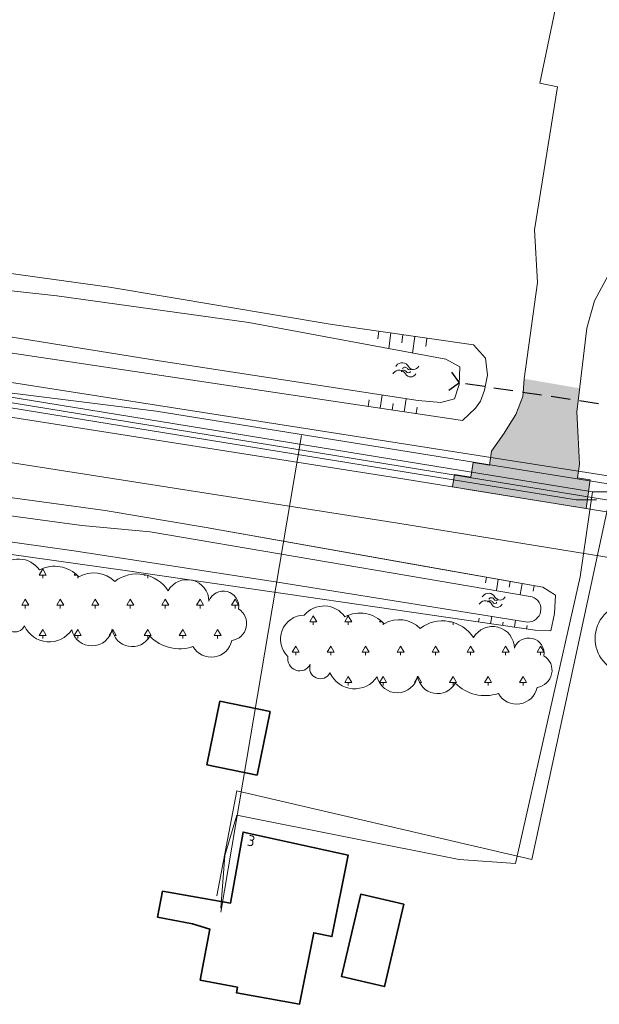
# Model space of a CAD drawing. Header units: metres. Extents: x 239845 to 242720, y 580286 to 584200.
# Tile 30 of 113: x 240882 to 240930, y 582507 to 582588. Entities that reach past the tile are written whole.
import ezdxf
from ezdxf.lldxf.tags import DXFTag

# ---------------------------------------------------------------- set-up
doc = ezdxf.new("R2010")
doc.units = ezdxf.units.M
doc.linetypes.add('HIDDEN', pattern=[9.524999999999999, 6.35, -3.175])
for name, color, linetype, lineweight, true_color in [('B-WE-GR-BOS-A', 9, 'Continuous', 13, 0x808080), ('B-WE-GR-BOS-G', 9, 'BEPLANTING', 13, 0x808080), ('B-WE-KL-DATA_KPN-G', 3, 'KL-DATA-KPN', 13, 0x00ff00), ('B-WE-KL-ET-MS-G', 4, 'KL-ELEC-MS', 13, 0x00ffff), ('B-WE-KL-GAS-LD-G', 30, 'KL-GAS-L', 13, 0xff7f00), ('B-WE-KL-WATER-G', 5, 'KL-WATER', 13, 0x0000ff), ('B-WE-KL_ET-LS-G', 190, 'KL-ELEC-LS', 13, 0x7f00ff), ('B-WE-OG-TOPOGRAFIE-S', 9, 'Continuous', 9, 0x808080), ('B-WE-OG-TOPOGRAFIE-S @ 0.2', 9, 'Continuous', 9, 0x808080), ('B-WE-OG-TOPOGRAFIE-S @ 0.5', 9, 'Continuous', 9, 0x808080), ('B-WE-VH-VERHARDING_BETON_ONGEWAPEND-G', 7, 'Continuous', 13, 0xc0c0c0), ('GBKN', 9, 'Continuous', 0, 0x808080), ('Meerstad  taludlijn-arcering', 9, 'Continuous', 0, 0x808080)]:
    doc.layers.add(name, color=color, linetype=linetype, lineweight=lineweight, true_color=true_color)
for name, color, linetype, lineweight in [('B-WE-GR-GROENVOORZIENING-GV', 80, 'Continuous', 18), ('B-WE-OG-BEBOUWING-GV', 7, 'Continuous', 35), ('B-WE-OG-BEBOUWING_HUISNUMMER-T18', 10, 'Continuous', 18), ('B-WE-OG-TERREIN_ERF-GV', 7, 'Continuous', 18), ('B-WE-OG-WATER_SLOOT-GV', 120, 'Continuous', 18), ('B-WE-VH-VERHARDING_OPEN-GV', 252, 'Continuous', 18), ('B-WE-WH-DUIKER-G', 251, 'HIDDEN', 25)]:
    doc.layers.add(name, color=color, linetype=linetype, lineweight=lineweight)
doc.styles.add('NLCS-ISO-M500-T18', font='NLCS-ISO.ttf')
doc.styles.add('NLCS-ISO-T25', font='NLCS-ISO.ttf', dxfattribs={"height": 2.5})
doc.linetypes.add('BEPLANTING', pattern='A,0.0001,-0.0001,[135,StagLIN,S=0.5,R=0,X=0,Y=0],-5,[135,StagLIN,S=0.5,R=180,X=0,Y=0],0', length=5.0002)
tags = doc.linetypes.add('KL-DATA-KPN', pattern='A,10,-3.5,["KPN",NLCS-ISO-T25,S=2.5,R=0,X=0,Y=-2.575],-18.5,20,-3.5,["D",NLCS-ISO-T25,S=2.5,R=0,X=0,Y=-2.575],-8.5,10', length=74).pattern_tags.tags
tags[19] = DXFTag(74, 10)
tags[6] = DXFTag(74, 10)
tags = doc.linetypes.add('KL-ELEC-LS', pattern='A,10,-7.5,[6,N381 K&L.SHX,S=2,R=0,X=0,Y=0],-7.5,20,-3.5,["L",NLCS-ISO-T25,S=2.5,R=0,X=0,Y=-2.575],-8.5,10', length=67).pattern_tags.tags
tags[18] = DXFTag(74, 10)
tags = doc.linetypes.add('KL-ELEC-MS', pattern='A,10,-7.5,[6,N381 K&L.SHX,S=2,R=0,X=0,Y=0],-7.5,20,-3.5,["M",NLCS-ISO-T25,S=2.5,R=0,X=0,Y=-2.575],-8.5,10', length=67).pattern_tags.tags
tags[18] = DXFTag(74, 10)
tags = doc.linetypes.add('KL-GAS-L', pattern='A,10,-3.5,["GAS",NLCS-ISO-T25,S=2.5,R=0,X=0,Y=-2.575],-18.5,20,-3.5,["L",NLCS-ISO-T25,S=2.5,R=0,X=0,Y=-2.575],-8.5,10', length=74).pattern_tags.tags
tags[19] = DXFTag(74, 10)
tags[6] = DXFTag(74, 10)
tags = doc.linetypes.add('KL-WATER', pattern='A,10,-7.5,[7,N381 K&L.SHX,S=0.5,R=0,X=0,Y=0],-7.5,20,-3.5,["W",NLCS-ISO-T25,S=2.5,R=0,X=0,Y=-2.575],-8.5,10', length=67).pattern_tags.tags
tags[18] = DXFTag(74, 10)

# ---------------------------------------------------------------- blocks, each defined once
blk = doc.blocks.new('SOG-TOPOGRAFIE_WATER-SO')
at = {"flags": 128}
for points in [[(-1.912067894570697, 0.4603085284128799), (-1.824502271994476, 0.5985739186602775, -0.5388311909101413), (0.1837699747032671, 0.6342924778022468, 0.6051675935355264), (1.859057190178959, 0.83247287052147, -4.03570463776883)], [(-2.279607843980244, -0.8082764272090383), (-2.192042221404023, -0.6700110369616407, -0.5388311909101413), (-0.1837699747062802, -0.6342924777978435, 0.6051675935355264), (1.491517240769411, -0.4361120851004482, -4.03570463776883)]]:
    blk.add_lwpolyline(points, format="xyb", dxfattribs=at)
blk = doc.blocks.new('*U97')
at = {"layer": 'B-WE-OG-TOPOGRAFIE-S @ 0.2', "xscale": 0.2, "yscale": 0.2, "zscale": 0.2, "rotation": 354.388263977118}
blk.add_blockref('SOG-TOPOGRAFIE_WATER-SO', (240921.0517430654, 582540.3657276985), dxfattribs=at)
at = {"layer": 'B-WE-OG-TOPOGRAFIE-S @ 0.5', "xscale": 0.4999999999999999, "yscale": 0.4999999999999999, "zscale": 0.4999999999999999, "rotation": 354.388263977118}
blk.add_blockref('SOG-TOPOGRAFIE_WATER-SO', (240921.0517430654, 582540.3657276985), dxfattribs=at)
blk = doc.blocks.new('*U205')
at = {"layer": 'B-WE-OG-TOPOGRAFIE-S @ 0.2', "xscale": 0.2, "yscale": 0.2, "zscale": 0.2, "rotation": 354.388263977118}
blk.add_blockref('SOG-TOPOGRAFIE_WATER-SO', (240913.9226099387, 582559.3879938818), dxfattribs=at)
at = {"layer": 'B-WE-OG-TOPOGRAFIE-S @ 0.5', "xscale": 0.4999999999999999, "yscale": 0.4999999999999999, "zscale": 0.4999999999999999, "rotation": 354.388263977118}
blk.add_blockref('SOG-TOPOGRAFIE_WATER-SO', (240913.9226099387, 582559.3879938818), dxfattribs=at)

msp = doc.modelspace()

# ---------------------------------------------------------------- hatches: boundary and pattern name
at = {"layer": 'B-WE-GR-BOS-A'}
h = msp.add_hatch(dxfattribs=at)
h.set_pattern_fill('AGR-BOS', color=256, style=0, pattern_type=2)
h.set_pattern_definition([(0, (240864.8058640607, 582534.9852513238), (1.443375, 2.5), [0.57735, -2.3094]), (240, (240865.0945390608, 582535.4852513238), (1.443376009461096, -2.499999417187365), [0.57735, -2.3094]), (300.0000000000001, (240865.0945390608, 582535.4852513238), (2.886751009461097, 5.82812636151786e-07), [0.57735, -2.3094]), (270, (240865.0945390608, 582534.9852513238), (1.443375, -2.5), [0.25, -4.75])])
edge = h.paths.add_edge_path()
edge.add_arc((240881.8638676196, 582541.6938570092), 2.113330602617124, 35.234457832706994, 140.3671696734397, ccw=False)
edge.add_arc((240884.83216323, 582540.508822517), 2.706174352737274, 42.44276844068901, 117.32253136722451, ccw=False)
edge.add_arc((240888.0688486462, 582540.2016945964), 2.467416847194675, 45.27992478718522, 120.15968771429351, ccw=False)
edge.add_arc((240891.6540530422, 582539.5221955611), 3.055659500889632, 33.22713587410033, 127.2370388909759, ccw=False)
edge.add_arc((240895.7754771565, 582540.3093851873), 1.799284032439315, 0.5569385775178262, 150.4568891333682, ccw=False)
edge.add_arc((240898.7652028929, 582539.8910023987), 1.267808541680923, -8.933275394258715, 159.8914530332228, ccw=False)
edge.add_arc((240899.2673203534, 582538.4896871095), 1.419033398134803, -82.14167204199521, 58.07903692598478, ccw=False)
edge.add_arc((240897.7618104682, 582537.4426537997), 1.736961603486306, 209.7987039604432, 348.08296108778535, ccw=False)
edge.add_arc((240895.1692207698, 582539.9092988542), 3.50223792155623, 225.0887774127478, 288.05236731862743, ccw=False)
edge.add_arc((240891.2433351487, 582538.2402258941), 1.664351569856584, 187.6535803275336, 330.82967488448, ccw=False)
edge.add_arc((240887.9178454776, 582538.3489871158), 1.708227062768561, 193.0131320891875, 348.8468863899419, ccw=False)
edge.add_arc((240884.3969416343, 582539.2012857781), 2.230875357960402, 204.0723132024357, 326.3259628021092, ccw=False)
edge.add_arc((240881.5650895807, 582538.6764721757), 0.8833707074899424, 160.2489691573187, 334.1519962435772, ccw=False)
edge.add_arc((240879.8630731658, 582539.4426458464), 0.9882655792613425, 169.3824513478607, 331.7574074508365, ccw=False)
edge.add_arc((240880.2441939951, 582541.0656704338), 1.976222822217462, 90.22914183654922, 226.8139718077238, ccw=False)
h = msp.add_hatch(dxfattribs=at)
h.set_pattern_fill('AGR-BOS', color=256, style=0, pattern_type=2)
h.set_pattern_definition([(0, (240890.012688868, 582531.1134912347), (1.443375, 2.5), [0.57735, -2.3094]), (240, (240890.301363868, 582531.6134912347), (1.443376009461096, -2.499999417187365), [0.57735, -2.3094]), (300.0000000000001, (240890.301363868, 582531.6134912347), (2.886751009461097, 5.82812636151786e-07), [0.57735, -2.3094]), (270, (240890.301363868, 582531.1134912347), (1.443375, -2.5), [0.25, -4.75])])
edge = h.paths.add_edge_path()
edge.add_arc((240907.0706924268, 582537.82209692), 2.113330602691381, 35.23445783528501, 140.367169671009, ccw=False)
edge.add_arc((240910.0389880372, 582536.6370624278), 2.706174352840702, 42.442768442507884, 117.32253136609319, ccw=False)
edge.add_arc((240913.2756734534, 582536.3299345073), 2.467416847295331, 45.27992478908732, 120.15968771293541, ccw=False)
edge.add_arc((240916.8608778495, 582535.6504354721), 3.055659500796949, 33.22713587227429, 127.2370388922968, ccw=False)
edge.add_arc((240920.9823019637, 582536.4376250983), 1.799284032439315, 0.5569385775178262, 150.4568891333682, ccw=False)
edge.add_arc((240923.9720277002, 582536.0192423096), 1.267808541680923, -8.933275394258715, 159.8914530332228, ccw=False)
edge.add_arc((240924.4741451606, 582534.6179270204), 1.419033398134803, -82.14167204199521, 58.07903692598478, ccw=False)
edge.add_arc((240922.9686352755, 582533.5708937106), 1.736961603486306, 209.7987039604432, 348.08296108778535, ccw=False)
edge.add_arc((240920.376045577, 582536.0375387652), 3.502237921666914, 225.0887774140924, 288.0523673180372, ccw=False)
edge.add_arc((240916.4501599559, 582534.3684658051), 1.664351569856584, 187.6535803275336, 330.82967488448, ccw=False)
edge.add_arc((240913.1246702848, 582534.4772270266), 1.708227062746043, 193.013132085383, 348.8468863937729, ccw=False)
edge.add_arc((240909.6037664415, 582535.329525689), 2.230875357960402, 204.0723132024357, 326.3259628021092, ccw=False)
edge.add_arc((240906.7719143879, 582534.8047120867), 0.8833707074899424, 160.2489691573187, 334.1519962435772, ccw=False)
edge.add_arc((240905.069897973, 582535.5708857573), 0.9882655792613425, 169.3824513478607, 331.7574074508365, ccw=False)
edge.add_arc((240905.4510188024, 582537.1939103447), 1.976222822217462, 90.22914183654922, 226.8139718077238, ccw=False)
at = {"layer": 'B-WE-VH-VERHARDING_BETON_ONGEWAPEND-G'}
msp.add_hatch(color=256, dxfattribs=at).paths.add_polyline_path([(240928.7077811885, 582547.978265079), (240917.6813086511, 582549.7598412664), (240917.8309420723, 582550.7760085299), (240919.196, 582550.5749999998), (240919.371, 582551.768), (240920.7361106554, 582551.5677532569), (240920.9016928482, 582552.6965507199), (240922.896, 582555.741), (240923.494, 582557.227), (240923.581, 582558.686), (240928.1755716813, 582557.8962959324), (240927.949, 582555.964), (240928.15, 582551.634), (240927.9785859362, 582550.5037908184), (240929.0521145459, 582550.3477882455)])

# ---------------------------------------------------------------- linework, layer by layer
at = {"layer": 'B-WE-GR-BOS-G', "flags": 128}
for points in [[(240880.2362905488, 582543.041877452, -0.4938655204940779), (240883.5900320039, 582542.9130874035, -0.3388692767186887), (240886.8291894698, 582542.3350935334, -0.3388692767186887), (240889.805030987, 582541.9549249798, -0.434863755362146), (240894.2101271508, 582541.1965730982, -0.7666336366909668), (240897.5746761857, 582540.3268746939, -0.9069412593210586), (240900.0176327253, 582539.6941318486, -0.7016436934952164), (240899.4613364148, 582537.0839796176, -0.6891086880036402), (240896.254515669, 582536.5794632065, -0.2818576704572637), (240892.6966047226, 582537.4290084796, -0.7210641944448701), (240889.5938105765, 582538.0185621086, -0.8085836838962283), (240886.2534882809, 582537.9643381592, -0.5905367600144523), (240882.3600824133, 582538.2913355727, -0.9481607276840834), (240880.733687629, 582538.9749928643, -0.856914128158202), (240878.891727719, 582539.6247361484, -0.6782277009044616)], [(240905.443115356, 582539.170117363, -0.4938655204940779), (240908.7968568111, 582539.0413273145, -0.3388692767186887), (240912.036014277, 582538.4633334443, -0.3388692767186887), (240915.0118557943, 582538.0831648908, -0.434863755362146), (240919.4169519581, 582537.3248130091, -0.7666336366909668), (240922.7815009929, 582536.4551146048, -0.9069412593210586), (240925.2244575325, 582535.8223717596, -0.7016436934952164), (240924.668161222, 582533.2122195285, -0.6891086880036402), (240921.4613404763, 582532.7077031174, -0.2818576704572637), (240917.9034295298, 582533.5572483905, -0.7210641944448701), (240914.8006353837, 582534.1468020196, -0.8085836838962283), (240911.4603130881, 582534.0925780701, -0.5905367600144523), (240907.5669072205, 582534.4195754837, -0.9481607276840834), (240905.9405124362, 582535.1032327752, -0.856914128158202), (240904.0985525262, 582535.7529760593, -0.6782277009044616)]]:
    msp.add_lwpolyline(points, format="xyb", close=True, dxfattribs=at)
at = {"layer": 'B-WE-GR-GROENVOORZIENING-GV', "flags": 128}
for points in [[(240879.655, 582561.04), (240912.436, 582556.141), (240918.501, 582555.242), (240918.501, 582555.242), (240918.501, 582555.242), (240919.582, 582556.252), (240919.994, 582556.829), (240920.324, 582557.736), (240920.382, 582558.025), (240920.571, 582558.973), (240920.406, 582560.375), (240919.416, 582561.489), (240907.743, 582563.162), (240889.37, 582566.239), (240876.243, 582568.067)], [(240870.04, 582567.172), (240885.013, 582565.517), (240900.858, 582563.339), (240917.137, 582560.29), (240918.269, 582559.681), (240918.225, 582558.2), (240917.833, 582557.024), (240916.702, 582556.719), (240914.83, 582556.893), (240893.458, 582560.16), (240880.487, 582562.25)], [(240864.868, 582546.506), (240890.856, 582542.839), (240924.506, 582537.926), (240925.788, 582537.889), (240926.095, 582539.32), (240926.17, 582540.82), (240925.12, 582541.473), (240925.12, 582541.473), (240925.12, 582541.473), (240897.342, 582546.421), (240889.011, 582547.81), (240878.726, 582549.228)]]:
    msp.add_lwpolyline(points, dxfattribs=at)
for points in [[(240850.574, 582546.506, -0.1280627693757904), (240868.225, 582549.146), (240887.089, 582546.576), (240892.725, 582546.039), (240916.649, 582541.992), (240924.249, 582540.699, -0.855594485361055), (240923.861, 582538.599), (240903.069, 582541.93), (240886.428, 582544.496), (240868.465, 582547.024, 0.1280822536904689), (240853.808, 582545.477), (240847.191, 582542.636), (240838.716, 582538.851, -0.8028854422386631), (240837.805, 582540.76)], [(240935.142, 582539.726), (240932.73, 582540.147, 0.8541450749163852), (240931.123, 582534.601), (240942.621, 582532.398), (240971.452, 582528.071), (241000.179, 582523.544, 0.6295187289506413), (241002.901, 582528.804, 0.1899478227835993), (241000.845, 582530.061), (240996.301, 582530.757), (240988.412, 582531.685), (240980.658, 582532.625), (240972.069, 582534.002), (240960.285, 582535.969), (240951.153, 582537.459), (240941.365, 582538.797)]]:
    msp.add_lwpolyline(points, format="xyb", close=True, dxfattribs=at)
at = {"layer": 'B-WE-KL-DATA_KPN-G', "ltscale": 0.15, "flags": 128}
msp.add_lwpolyline([(240967.812895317, 582542.5853214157), (240844.541, 582562.684), (240840.2068, 582564.0176), (240839.54, 582568.3518), (240841.207, 582578.0204), (240843.2074, 582578.0204), (240863.8782, 582574.0196), (240865.2118, 582580.6876)], dxfattribs=at)
at = {"layer": 'B-WE-KL-ET-MS-G', "ltscale": 0.15, "flags": 128}
msp.add_lwpolyline([(240967.812895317, 582544.8319557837), (240877.2142, 582559.0166), (240859.544, 582560.3502), (240847.5416, 582558.3498), (240836.206, 582552.682), (240827.2042, 582546.3474), (240821.5364, 582540.3462), (240816.5354, 582531.6778)], dxfattribs=at)
at = {"layer": 'B-WE-KL-GAS-LD-G', "ltscale": 0.15, "flags": 128}
for points in [[(240929.2246, 582549.348), (240869.8794, 582559.0166), (240856.5434, 582559.0166), (240845.2078, 582556.016), (240840.8736, 582553.6822), (240837.873, 582554.349), (240835.8726, 582556.3494), (240839.8734, 582576.02), (240843.8742, 582576.02), (240856.8768, 582575.0198), (240864.2116, 582573.0194), (240865.2118, 582581.021)], [(240929.2246, 582549.348), (240928.2244, 582542.3466), (240922.89, 582518.6752), (240918.2224, 582519.0086), (240899.8854, 582522.676), (240898.8852, 582519.342), (240898.5518, 582515.0078)], [(240929.2246, 582549.348), (240930.8916, 582549.348), (240967.812895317, 582543.4247975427)]]:
    msp.add_lwpolyline(points, dxfattribs=at)
at = {"layer": 'B-WE-KL-WATER-G', "ltscale": 0.15, "flags": 128}
for points in [[(240927.891, 582548.6812), (240870.5462, 582558.0164), (240855.5432, 582558.0164), (240845.8746, 582555.3492), (240841.207, 582553.0154), (240837.873, 582556.6828), (240842.2072, 582578.3538), (240843.8742, 582578.3538), (240866.8788, 582574.0196)], [(240967.812895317, 582542.5902561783), (240930.5582, 582548.3478), (240924.2236, 582519.0086), (240899.8854, 582524.6764), (240898.2184, 582516.008)], [(240927.891, 582548.6812), (240929.558, 582548.6812)]]:
    msp.add_lwpolyline(points, dxfattribs=at)
at = {"layer": 'B-WE-KL_ET-LS-G', "ltscale": 0.15, "flags": 128}
for points in [[(240967.812895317, 582544.1672812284), (240957.5636, 582545.6806), (240893.2174, 582556.016), (240866.5454, 582559.35), (240855.2098, 582559.0166), (240847.2082, 582557.3496), (240839.8734, 582553.6822), (240829.8714, 582547.0142), (240828.8712, 582546.6808), (240828.8712, 582547.681), (240831.5384, 582550.6816), (240830.8716, 582554.349), (240827.871, 582557.0162), (240823.5368, 582557.0162), (240817.869, 582553.3488)], [(240905.2198, 582554.0156), (240898.5518, 582514.6744)]]:
    msp.add_lwpolyline(points, dxfattribs=at)
at = {"layer": 'B-WE-OG-BEBOUWING-GV', "flags": 128}
for points in [[(240897.406, 582526.825), (240901.55, 582525.975), (240902.626, 582531.224), (240898.482, 582532.074), (240897.406, 582526.825), (240897.406, 582526.825)], [(240907.73, 582512.65), (240909.06, 582519.37), (240900.39, 582521.27), (240899.36, 582515.41), (240893.75, 582516.39), (240893.33, 582514.26), (240896.23, 582513.7), (240897.65, 582513.26), (240896.86, 582509.06), (240899.94, 582508.47), (240899.85, 582508.02), (240905.04, 582507.06), (240906.23, 582512.96), (240907.73, 582512.65), (240907.73, 582512.65)], [(240908.518, 582509.348), (240912.077, 582508.52), (240913.659, 582515.318), (240910.1, 582516.146), (240908.518, 582509.348), (240908.518, 582509.348)]]:
    msp.add_lwpolyline(points, close=True, dxfattribs=at)
at = {"layer": 'B-WE-OG-TERREIN_ERF-GV', "flags": 128}
for points in [[(240897.406, 582526.825), (240898.482, 582532.074), (240902.626, 582531.224), (240901.55, 582525.975), (240897.406, 582526.825), (240897.406, 582526.825)], [(240897.406, 582526.825), (240898.482, 582532.074), (240902.626, 582531.224), (240901.55, 582525.975), (240897.406, 582526.825), (240897.406, 582526.825)], [(240907.73, 582512.65), (240906.23, 582512.96), (240905.04, 582507.06), (240899.85, 582508.02), (240899.94, 582508.47), (240896.86, 582509.06), (240897.65, 582513.26), (240896.23, 582513.7), (240893.33, 582514.26), (240893.75, 582516.39), (240899.36, 582515.41), (240900.39, 582521.27), (240909.06, 582519.37), (240907.73, 582512.65), (240907.73, 582512.65)], [(240907.73, 582512.65), (240906.23, 582512.96), (240905.04, 582507.06), (240899.85, 582508.02), (240899.94, 582508.47), (240896.86, 582509.06), (240897.65, 582513.26), (240896.23, 582513.7), (240893.33, 582514.26), (240893.75, 582516.39), (240899.36, 582515.41), (240900.39, 582521.27), (240909.06, 582519.37), (240907.73, 582512.65), (240907.73, 582512.65)], [(240908.518, 582509.348), (240910.1, 582516.146), (240913.659, 582515.318), (240912.077, 582508.52), (240908.518, 582509.348), (240908.518, 582509.348)], [(240908.518, 582509.348), (240910.1, 582516.146), (240913.659, 582515.318), (240912.077, 582508.52), (240908.518, 582509.348), (240908.518, 582509.348)]]:
    msp.add_lwpolyline(points, close=True, dxfattribs=at)
at = {"layer": 'B-WE-OG-WATER_SLOOT-GV', "flags": 128}
msp.add_lwpolyline([(240880.487, 582562.25), (240893.458, 582560.16), (240893.458, 582560.16), (240893.458, 582560.16), (240914.83, 582556.893), (240916.702, 582556.719), (240917.833, 582557.024), (240918.225, 582558.2), (240918.269, 582559.681), (240917.137, 582560.29), (240900.858, 582563.339), (240885.013, 582565.517), (240870.04, 582567.172)], dxfattribs=at)
msp.add_lwpolyline([(240868.465, 582547.024), (240886.428, 582544.496), (240903.069, 582541.93), (240923.861, 582538.599, 0.855594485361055), (240924.249, 582540.699), (240916.649, 582541.992), (240892.725, 582546.039), (240887.089, 582546.576), (240868.225, 582549.146, 0.1280627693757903), (240850.574, 582546.506), (240837.805, 582540.76, 0.8028854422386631), (240838.716, 582538.851), (240847.191, 582542.636), (240853.808, 582545.477, -0.1280822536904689)], format="xyb", close=True, dxfattribs=at)
at = {"layer": 'B-WE-VH-VERHARDING_OPEN-GV', "flags": 128}
msp.add_lwpolyline([(240930.968, 582612.217), (240924.89, 582583.091), (240926.344, 582582.788), (240924.456, 582570.972), (240924.698, 582566.641), (240923.581, 582558.686), (240923.514, 582557.555), (240923.494, 582557.227), (240922.896, 582555.741), (240922.236, 582554.689), (240921.935, 582554.208), (240920.902, 582552.697), (240920.736, 582551.567), (240919.371, 582551.768), (240919.196, 582550.575), (240917.831, 582550.776), (240917.6813086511, 582549.7598412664), (240919.1467811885, 582549.515265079), (240928.7077811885, 582547.978265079), (240929.052, 582550.347), (240927.984, 582550.503), (240928.15, 582551.634), (240928.048, 582553.827), (240928.048, 582553.827), (240928.048, 582553.827), (240927.949, 582555.964), (240928.056, 582556.875), (240928.756, 582562.848), (240929.393, 582565.115), (240930.566, 582567.271)], dxfattribs=at)
at = {"layer": 'B-WE-WH-DUIKER-G', "ltscale": 0.25}
for points in [[(240918.242, 582558.345), (240917.6154432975, 582559.2226327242)], [(240918.242, 582558.345), (240917.3643672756, 582557.7184432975)]]:
    msp.add_lwpolyline(points, dxfattribs=at)
at = {"layer": 'B-WE-WH-DUIKER-G', "ltscale": 0.25, "flags": 128}
msp.add_lwpolyline([(240932.088, 582556.271), (240918.242, 582558.345)], dxfattribs=at)
at = {"layer": 'GBKN', "flags": 128}
for points in [[(240878.392, 582555.946), (240913.753, 582550.397)], [(240877.825, 582552.301), (240913.172, 582546.754)], [(240913.753, 582550.397), (240957.564, 582543.291)], [(240878.726, 582549.228), (240889.011, 582547.81)], [(240889.011, 582547.81), (240897.342, 582546.421)], [(240890.856, 582542.839), (240864.868, 582546.506)], [(240913.172, 582546.754), (240956.983, 582539.648)], [(240897.342, 582546.421), (240915.449, 582543.192)], [(240915.449, 582543.192), (240925.12, 582541.473)], [(240924.506, 582537.926), (240890.856, 582542.839)], [(240925.12, 582541.473), (240926.17, 582540.8200000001)], [(240926.17, 582540.8200000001), (240926.095, 582539.3200000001)], [(240926.095, 582539.3200000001), (240925.788, 582537.889)], [(240925.788, 582537.889), (240924.506, 582537.926)], [(240899.36, 582515.41), (240900.39, 582521.27)], [(240900.39, 582521.27), (240909.06, 582519.37)], [(240909.06, 582519.37), (240907.73, 582512.65)], [(240893.33, 582514.26), (240893.75, 582516.39)], [(240893.75, 582516.39), (240899.36, 582515.41)], [(240896.23, 582513.7000000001), (240893.33, 582514.26)], [(240897.65, 582513.26), (240896.23, 582513.7000000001)], [(240896.86, 582509.06), (240897.65, 582513.26)], [(240906.23, 582512.96), (240905.04, 582507.06)], [(240907.73, 582512.65), (240906.23, 582512.96)], [(240899.94, 582508.47), (240896.86, 582509.06)], [(240899.85, 582508.02), (240899.94, 582508.47)], [(240905.04, 582507.06), (240899.85, 582508.02)]]:
    msp.add_lwpolyline(points, dxfattribs=at)
at = {"layer": 'Meerstad  taludlijn-arcering', "flags": 128}
for points in [[(240911.5187464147, 582561.9835334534), (240911.6082497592, 582562.6080239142)], [(240912.4130523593, 582561.1747789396), (240912.5981347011, 582562.46615143)], [(240913.4924406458, 582561.6573969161), (240913.5880196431, 582562.3242789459)], [(240914.3806709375, 582560.8062508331), (240914.577904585, 582562.1824064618)], [(240915.4691727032, 582561.3524561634), (240915.5677895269, 582562.0405339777)], [(240911.862423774, 582557.3328765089), (240911.7018844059, 582556.2498161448)], [(240913.8408079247, 582557.039625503), (240913.6802685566, 582555.9565651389)], [(240910.7929620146, 582556.9379718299), (240910.7126923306, 582556.3964416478)], [(240912.7713461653, 582556.644720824), (240912.6910764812, 582556.1031906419)], [(240914.7497303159, 582556.351469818), (240914.6694606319, 582555.8099396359)], [(240920.3907492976, 582541.8492051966), (240920.4707688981, 582542.2993910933)], [(240921.2952972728, 582541.224014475), (240921.4553364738, 582542.1243862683)], [(240922.359884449, 582541.4991955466), (240922.4399040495, 582541.9493814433)], [(240923.2644324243, 582540.874004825), (240923.4244716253, 582541.7743766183)], [(240924.3290196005, 582541.1491858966), (240924.409039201, 582541.5993717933)], [(240919.8798881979, 582538.9187895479), (240919.8345193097, 582538.6080500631)], [(240920.9127610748, 582539.0713251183), (240920.8240283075, 582538.4635788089)], [(240921.8558986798, 582538.6092480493), (240921.8135373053, 582538.3191075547)], [(240922.887769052, 582538.7549172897), (240922.8030463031, 582538.1746363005)], [(240923.8349166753, 582538.3203055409), (240923.7925553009, 582538.0301650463)]]:
    msp.add_lwpolyline(points, dxfattribs=at)

# ---------------------------------------------------------------- block references
at = {"layer": 'B-WE-OG-TOPOGRAFIE-S'}
for name in ['*U205', '*U97']:
    msp.add_blockref(name, (0, 0), dxfattribs=at)

# ---------------------------------------------------------------- texts
at = {"layer": 'B-WE-OG-BEBOUWING_HUISNUMMER-T18', "insert": (240901.0629491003, 582520.5542308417), "char_height": 0.9, "attachment_point": 5, "rotation": 347.6, "style": 'NLCS-ISO-M500-T18'}
msp.add_mtext('3', dxfattribs=at)

doc.saveas('drawing.dxf')
